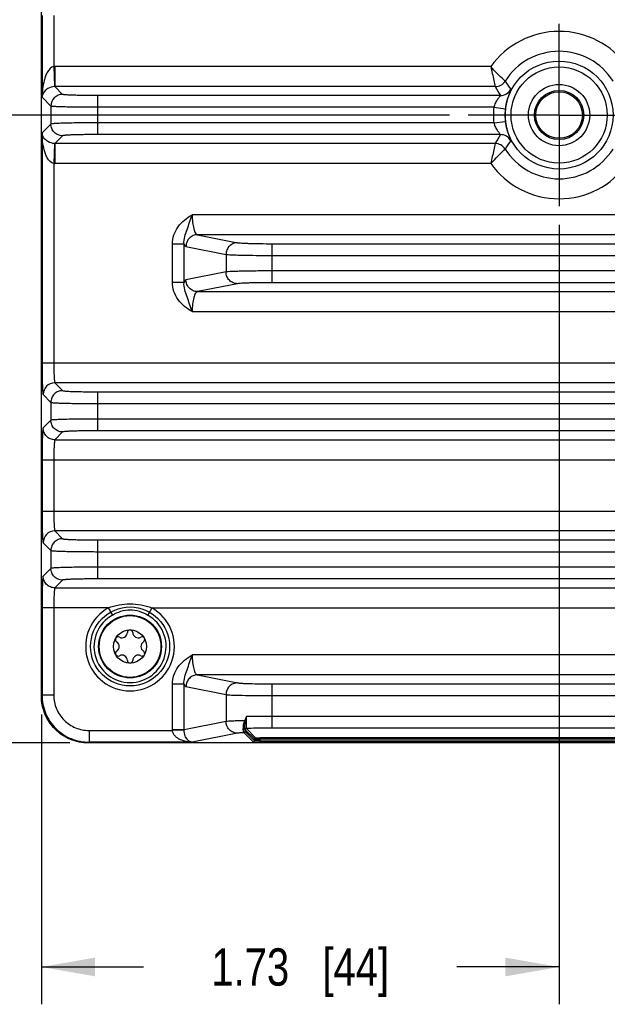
# Model space of a CAD drawing. Header units: inches. Extents: x 0 to 34, y 0 to 22.
# Tile 3 of 137: x 3.5 to 5.5, y 7.6 to 10.9. Entities that reach past the tile are written whole.
import ezdxf

# ---------------------------------------------------------------- set-up
doc = ezdxf.new("R2010")
doc.units = ezdxf.units.IN
doc.header["$LTSCALE"] = 1.87
doc.header["$MEASUREMENT"] = 0
doc.linetypes.add('CENTER', pattern=[0.6, 0.375, -0.075, 0.075, -0.075])
doc.layers.get('0').update_dxf_attribs({"linetype": 'CONTINUOUS'})
for name, color, linetype in [('02___PRT_ALL_AXES', 7, 'CONTINUOUS'), ('COSMETIC', 7, 'CONTINUOUS'), ('DIMENSIONS', 7, 'CONTINUOUS')]:
    doc.layers.add(name, color=color, linetype=linetype)
doc.styles.get("Standard").update_dxf_attribs({"font": 'txt', "width": 0.8})
doc.dimstyles.new('DIMSTYLE_1', dxfattribs={"dimtxt": 0.125, "dimasz": 0.18, "dimexe": 0.125, "dimexo": 0.0625, "dimgap": 0.0625, "dimtad": 0, "dimtih": 1, "dimtoh": 1, "dimzin": 4, "dimdsep": 46, "dimtxsty": 'STANDARD', "dimblk": '_FILLED', "dimblk1": '_FILLED', "dimblk2": '_FILLED', "dimcen": 0.09, "dimadec": 0, "dimazin": 0, "dimtp": 0.001, "dimtm": 0.001, "dimtfac": 1, "dimtofl": 0, "dimtmove": 0, "dimatfit": 3, "dimldrblk": '_FILLED', "dimfxl": 1, "dimtolj": 1, "dimtzin": 4, "dimarcsym": 0})

# ---------------------------------------------------------------- blocks, each defined once
blk = doc.blocks.new('_FILLED')
at = {"color": 0, "linetype": 'BYBLOCK'}
blk.add_solid([(0, 0), (-1, 0.174), (-1, -0.174)], dxfattribs=at)
blk = doc.blocks.new('*D0')
at = {"layer": 'DIMENSIONS', "color": 2, "linetype": 'CONTINUOUS'}
for p, q in [((5.3474, 10.1919), (5.3474, 7.5811)), ((3.6133, 8.5514), (3.6133, 7.5811)), ((3.6133, 7.7061), (3.9554, 7.7061)), ((5.3474, 7.7061), (5.0054, 7.7061))]:
    blk.add_line(p, q, dxfattribs=at)
at = {"layer": 'DIMENSIONS', "color": 2, "linetype": 'CONTINUOUS', "xscale": 0.18, "yscale": 0.18, "zscale": 0.18, "rotation": 180}
blk.add_blockref('_FILLED', (3.6133, 7.7061), dxfattribs=at)
at = {"layer": 'DIMENSIONS', "color": 2, "linetype": 'CONTINUOUS', "xscale": 0.18, "yscale": 0.18, "zscale": 0.18}
blk.add_blockref('_FILLED', (5.3474, 7.7061), dxfattribs=at)
at = {"layer": 'DIMENSIONS', "color": 2, "linetype": 'CONTINUOUS', "insert": (4.4804, 7.7686), "char_height": 0.125, "width": 0.925, "attachment_point": 2, "line_spacing_factor": 0.9}
blk.add_mtext('1.73{\\Ftxt.shx;\\W1.000000;\\H0.125000; }[44]', dxfattribs=at)
blk = doc.blocks.new('*D1')
at = {"layer": 'DIMENSIONS', "color": 2, "linetype": 'CONTINUOUS'}
for p, q in [((4.9799, 10.5594), (2.7379, 10.5594)), ((2.8629, 10.5594), (2.8629, 9.7267)), ((2.8629, 8.4565), (2.8629, 9.4767)), ((3.7082, 8.4565), (2.7379, 8.4565))]:
    blk.add_line(p, q, dxfattribs=at)
at = {"layer": 'DIMENSIONS', "color": 2, "linetype": 'CONTINUOUS', "xscale": 0.18, "yscale": 0.18, "zscale": 0.18}
for p, rotation in [((2.8629, 10.5594), 90), ((2.8629, 8.4565), 270)]:
    blk.add_blockref('_FILLED', p, dxfattribs=dict(at, rotation=rotation))
at = {"layer": 'DIMENSIONS', "color": 2, "linetype": 'CONTINUOUS', "insert": (2.8629, 9.6642), "char_height": 0.125, "width": 1.125, "attachment_point": 2, "line_spacing_factor": 0.9}
blk.add_mtext('2.10{\\Ftxt.shx;\\W1.000000;\\H0.125000; }[53.4]', dxfattribs=at)

msp = doc.modelspace()

# ---------------------------------------------------------------- linework, layer by layer
at = {"color": 7, "linetype": 'CONTINUOUS'}
for p, q in [((3.6134, 9.1942), (3.6134, 12.2797)), ((3.6156, 10.8933), (3.6156, 10.6189)), ((3.655, 10.8933), (3.655, 10.7215)), ((3.655, 10.7215), (3.6572, 10.6546)), ((3.6585, 10.7215), (3.6585, 10.6546)), ((5.1187, 10.7215), (3.6585, 10.7215)), ((3.6845, 10.6286), (3.6585, 10.6546)), ((5.1334, 10.6546), (3.6585, 10.6546)), ((3.6452, 10.5893), (3.6156, 10.6189)), ((3.8026, 10.4941), (3.8026, 10.6247)), ((5.1507, 10.6247), (3.8026, 10.6247)), ((3.6452, 10.5893), (3.6452, 10.5294)), ((5.1288, 10.5853), (3.8026, 10.5853)), ((5.1288, 10.5853), (5.1678, 10.5807)), ((3.6452, 10.5294), (3.6156, 10.4999)), ((5.1288, 10.5334), (3.8026, 10.5334)), ((5.1288, 10.5334), (5.1678, 10.538)), ((3.6156, 10.4999), (3.6156, 9.7294)), ((3.6845, 10.4901), (3.6585, 10.4641)), ((5.1507, 10.4941), (3.8026, 10.4941)), ((3.6572, 10.4641), (3.655, 10.3973)), ((3.6585, 10.4641), (3.6585, 10.3972)), ((5.1334, 10.4641), (3.6585, 10.4641)), ((3.655, 10.3973), (3.655, 9.7294)), ((5.1188, 10.3972), (3.6585, 10.3972)), ((6.5764, 10.2255), (4.1184, 10.2255)), ((4.1365, 10.1586), (4.2706, 10.132)), ((6.5584, 10.1586), (4.1365, 10.1586)), ((4.0523, 9.9991), (4.0523, 10.1275)), ((4.0911, 10.1275), (4.0523, 10.1275)), ((4.0911, 9.9991), (4.0911, 10.1275)), ((4.3869, 9.998), (4.3869, 10.1286)), ((4.3869, 10.1286), (6.308, 10.1286)), ((4.0977, 10.1192), (4.2318, 10.0927)), ((4.2318, 10.0927), (4.2318, 10.0339)), ((4.3869, 10.0893), (6.308, 10.0893)), ((4.2318, 10.0339), (4.0977, 10.0074)), ((6.308, 10.0373), (4.3869, 10.0373)), ((4.0911, 9.9991), (4.0523, 9.9991)), ((4.2706, 9.9946), (4.1365, 9.968)), ((6.308, 9.998), (4.3869, 9.998)), ((4.1365, 9.968), (6.5584, 9.968)), ((4.1184, 9.9011), (6.5765, 9.9012)), ((3.6156, 9.7294), (7.0792, 9.7294)), ((3.6585, 9.6625), (3.6845, 9.6365)), ((7.0363, 9.6625), (3.6585, 9.6625)), ((3.8026, 9.5019), (3.8026, 9.6325)), ((3.8026, 9.6325), (6.8923, 9.6325)), ((3.6192, 9.6232), (3.6452, 9.5972)), ((3.6452, 9.5972), (3.6452, 9.5373)), ((3.8026, 9.5932), (6.8923, 9.5932)), ((3.6452, 9.5373), (3.6192, 9.5113)), ((6.8923, 9.5413), (3.8026, 9.5413)), ((3.6845, 9.498), (3.6585, 9.472)), ((6.8923, 9.5019), (3.8026, 9.5019)), ((3.6585, 9.472), (7.0363, 9.472)), ((3.6156, 9.4051), (3.6156, 9.2333)), ((3.6156, 9.4051), (7.0792, 9.4051)), ((3.655, 9.4051), (3.655, 9.2333)), ((3.6156, 9.2333), (7.0792, 9.2333)), ((3.6133, 8.6139), (3.6133, 9.1942)), ((3.6585, 9.1664), (3.6845, 9.1405)), ((7.0363, 9.1664), (3.6585, 9.1664)), ((3.8026, 9.1365), (6.8923, 9.1365)), ((3.8026, 9.0059), (3.8026, 9.1365)), ((3.6192, 9.1271), (3.6452, 9.1011)), ((3.6452, 9.1011), (3.6452, 9.0412)), ((3.8026, 9.0971), (6.8923, 9.0971)), ((3.6452, 9.0412), (3.6192, 9.0153)), ((6.8923, 9.0452), (3.8026, 9.0452)), ((6.8923, 9.0059), (3.8026, 9.0059)), ((3.6845, 9.0019), (3.6585, 8.9759)), ((3.6585, 8.9759), (7.0363, 8.9759)), ((3.8376, 8.909), (3.6156, 8.909)), ((3.6156, 8.909), (3.6156, 8.6162)), ((3.655, 8.909), (3.655, 8.6162)), ((3.8376, 8.909), (3.8512, 8.8848)), ((3.9833, 8.909), (3.9696, 8.8848)), ((3.9833, 8.909), (6.7116, 8.909)), ((6.5764, 8.7512), (4.1184, 8.7512)), ((4.1365, 8.6843), (4.2706, 8.6577)), ((6.5584, 8.6843), (4.1365, 8.6843)), ((4.0911, 8.6532), (4.0523, 8.6532)), ((4.0523, 8.5005), (4.0523, 8.6532)), ((4.0911, 8.5005), (4.0911, 8.6532)), ((4.0977, 8.645), (4.2318, 8.6184)), ((4.3869, 8.6543), (6.308, 8.6543)), ((4.3869, 8.5062), (4.3869, 8.6543)), ((3.6156, 8.6162), (3.6133, 8.6139)), ((3.655, 8.6162), (3.6156, 8.6162)), ((4.2318, 8.6184), (4.2318, 8.5283)), ((4.3869, 8.615), (6.308, 8.615)), ((4.2975, 8.5307), (4.3003, 8.5448)), ((6.308, 8.5455), (4.3869, 8.5455)), ((4.2318, 8.5283), (4.0911, 8.5005)), ((4.2972, 8.5292), (4.2975, 8.5307)), ((3.773, 8.4982), (4.0524, 8.4982)), ((3.773, 8.4982), (3.773, 8.4589)), ((4.0911, 8.5005), (4.0523, 8.5005)), ((4.0911, 8.4993), (4.0524, 8.4982)), ((4.2706, 8.489), (4.1184, 8.4589)), ((4.3231, 8.46), (4.2924, 8.4907)), ((4.3271, 8.4699), (4.296, 8.5009)), ((4.3271, 8.464), (4.2963, 8.4947)), ((4.331, 8.4738), (4.3, 8.5048)), ((6.308, 8.5062), (4.3869, 8.5062)), ((3.773, 8.4589), (3.7707, 8.4565)), ((6.9242, 8.4565), (3.7707, 8.4565)), ((4.1184, 8.4589), (3.773, 8.4589)), ((4.3271, 8.464), (4.3271, 8.4699)), ((4.3303, 8.4595), (4.3379, 8.4593)), ((4.3467, 8.4632), (4.3355, 8.4633)), ((6.3481, 8.4733), (4.3467, 8.4733)), ((4.3467, 8.4592), (4.3467, 8.4733)), ((6.3481, 8.4693), (4.3467, 8.4693)), ((4.3467, 8.4632), (6.3481, 8.4632)), ((4.3467, 8.4592), (6.3481, 8.4592))]:
    msp.add_line(p, q, dxfattribs=at)
for centre, radius in [((5.3474, 10.5594), 0.1807), ((5.3474, 10.5594), 0.161), ((5.3474, 10.5594), 0.1025), ((5.3474, 10.5594), 0.0824), ((5.3474, 10.5594), 0.0779), ((3.9104, 8.7795), 0.1053), ((3.9104, 8.7795), 0.1033), ((3.9104, 8.7795), 0.0555)]:
    msp.add_circle(centre, radius, dxfattribs=at)
for centre, radius, start, end in [((5.3474, 10.5594), 0.2803, 35.3408, 144.6613), ((5.3474, 10.5594), 0.2135, 32.1736, 147.8263), ((3.6585, 10.6153), 0.1062, 89.9997, 91.9284), ((3.6585, 10.6151), 0.0395, 89.8824, 91.8115), ((5.1334, 10.694), 0.0394, 270.0372, 327.7929), ((5.9756, 11.1193), 0.9619, 208.8896, 210.9489), ((5.7295, 11.0353), 0.6692, 212.7696, 215.6154), ((3.6846, 10.5892), 0.0394, 90.0838, 179.9162), ((5.1507, 10.6641), 0.0394, 270.0406, 331.9594), ((5.3474, 10.5594), 0.2202, 173.2298, 186.7702), ((5.3474, 10.5594), 0.1808, 173.2298, 186.7702), ((5.9526, 10.0126), 0.9353, 149.0216, 151.1394), ((5.1507, 10.4547), 0.0394, 28.0475, 89.9622), ((3.6585, 10.5036), 0.0395, 268.1881, 270.1181), ((5.1334, 10.4247), 0.0394, 32.2071, 89.9631), ((5.7295, 10.0835), 0.6692, 144.3845, 147.2303), ((5.3474, 10.5594), 0.2135, 212.1736, 327.8263), ((3.6585, 10.5036), 0.1064, 268.0698, 269.9999), ((5.3474, 10.5594), 0.2803, 215.3408, 324.6613), ((3.6586, 9.6231), 0.0394, 90.0838, 179.9162), ((3.6586, 9.127), 0.0394, 90.0838, 179.9162), ((3.9104, 8.7795), 0.1486, 119.3655, 60.6345), ((3.9104, 8.7795), 0.1208, 119.3655, 60.6345), ((3.8704, 8.8027), 0.00906, 61.6303, 238.3697), ((3.8833, 8.8266), 0.0181, 241.6303, 358.3697), ((3.9104, 8.8258), 0.00906, 1.6303, 178.3697), ((3.9376, 8.8266), 0.0181, 181.6303, 298.3697), ((3.9505, 8.8027), 0.00906, 301.6303, 118.3697), ((3.8561, 8.7795), 0.0181, 301.6303, 58.3697), ((3.9647, 8.7795), 0.0181, 121.6303, 238.3697), ((3.8704, 8.7564), 0.00906, 121.6303, 298.3697), ((3.8833, 8.7325), 0.0181, 1.6303, 118.3697), ((3.9376, 8.7325), 0.0181, 61.6303, 178.3697), ((3.9505, 8.7564), 0.00906, 241.6303, 58.3697), ((3.9104, 8.7333), 0.00906, 181.6303, 358.3697), ((4.3858, 3.1515), 5.394, 89.9881, 90.9082), ((4.6312, 8.3646), 0.3762, 153.5303, 153.755), ((4.1299, 8.5005), 0.0776, 179.9996, 181.6783), ((4.1288, 8.5002), 0.0377, 179.6583, 181.3851), ((4.2924, 8.4947), 0.00394, 270.0664, 359.9336), ((4.3, 8.5009), 0.00394, 90.0665, 179.9335), ((4.3231, 8.464), 0.00394, 270.0665, 359.9335), ((4.331, 8.4699), 0.00394, 90.0665, 179.9335), ((4.3466, 9.0838), 0.6246, 269.2069, 270.0166)]:
    msp.add_arc(centre, radius, start, end, dxfattribs=at)
for points, knots in [([(3.655, 10.7215), (3.6454, 10.7206), (3.6345, 10.7066), (3.6271, 10.6895), (3.6213, 10.671), (3.617, 10.6475), (3.6157, 10.6284), (3.6156, 10.6188)], [0, 0, 0, 0, 0.25036, 0.376505, 0.501891, 0.751331, 1, 1, 1, 1]), ([(5.1667, 10.673), (5.1653, 10.6744), (5.1487, 10.69), (5.1327, 10.7062), (5.1187, 10.7215)], [0, 0, 0, 0, 0.087243, 1, 1, 1, 1]), ([(5.1187, 10.7215), (5.1221, 10.7061), (5.1268, 10.6838), (5.1319, 10.6615), (5.1334, 10.6546)], [0, 0, 0, 0, 0.690795, 1, 1, 1, 1]), ([(3.6572, 10.6546), (3.6495, 10.6544), (3.6369, 10.6505), (3.6217, 10.6377), (3.6163, 10.626), (3.6156, 10.6189)], [0, 0, 0, 0, 0.390934, 0.635219, 1, 1, 1, 1]), ([(3.8026, 10.6247), (3.7951, 10.6247), (3.7803, 10.6247), (3.7589, 10.6249), (3.739, 10.6253), (3.7215, 10.6258), (3.7087, 10.6263), (3.7001, 10.6267), (3.695, 10.6271), (3.6909, 10.6274), (3.6878, 10.6278), (3.6858, 10.6282), (3.6848, 10.6284), (3.6845, 10.6286)], [0, 0, 0, 0, 0.190637, 0.374308, 0.544185, 0.694096, 0.818526, 0.869736, 0.912964, 0.947829, 0.974033, 0.991386, 1, 1, 1, 1]), ([(5.1507, 10.6247), (5.1508, 10.6246), (5.1505, 10.6241), (5.1501, 10.6235), (5.1492, 10.6223), (5.1475, 10.6202), (5.1448, 10.6168), (5.1413, 10.6121), (5.1376, 10.6065), (5.134, 10.6001), (5.1309, 10.593), (5.1294, 10.5879), (5.1288, 10.5853)], [0, 0, 0, 0, 0.007856, 0.027642, 0.059042, 0.100723, 0.208438, 0.340257, 0.489276, 0.651231, 0.822857, 1, 1, 1, 1]), ([(5.1854, 10.6455), (5.1855, 10.6454), (5.1854, 10.6448), (5.1852, 10.6439), (5.1846, 10.6424), (5.1835, 10.6394), (5.1815, 10.6344), (5.1788, 10.627), (5.1756, 10.6177), (5.1725, 10.6067), (5.1697, 10.5941), (5.1684, 10.5853), (5.1678, 10.5807)], [0, 0, 0, 0, 0.007081, 0.022232, 0.045685, 0.077346, 0.164702, 0.28278, 0.429425, 0.601607, 0.794647, 1, 1, 1, 1]), ([(3.8026, 10.5853), (3.7926, 10.5853), (3.7729, 10.5854), (3.7443, 10.5856), (3.7178, 10.5859), (3.6945, 10.5864), (3.6774, 10.5869), (3.6659, 10.5874), (3.6591, 10.5877), (3.6537, 10.5881), (3.6496, 10.5884), (3.6469, 10.5888), (3.6455, 10.589), (3.6452, 10.5893)], [0, 0, 0, 0, 0.190755, 0.374541, 0.544522, 0.69452, 0.819009, 0.870232, 0.913453, 0.948288, 0.974431, 0.991668, 1, 1, 1, 1]), ([(3.8026, 10.5334), (3.7926, 10.5334), (3.7729, 10.5334), (3.7443, 10.5331), (3.7178, 10.5328), (3.6945, 10.5323), (3.6774, 10.5318), (3.6659, 10.5313), (3.6591, 10.531), (3.6537, 10.5306), (3.6496, 10.5303), (3.6469, 10.5299), (3.6455, 10.5297), (3.6452, 10.5294)], [0, 0, 0, 0, 0.190755, 0.374541, 0.544522, 0.69452, 0.819009, 0.870232, 0.913453, 0.948287, 0.974431, 0.991668, 1, 1, 1, 1]), ([(3.6845, 10.4901), (3.6794, 10.4901), (3.6691, 10.4921), (3.656, 10.5009), (3.6472, 10.514), (3.6452, 10.5243), (3.6452, 10.5294)], [0, 0, 0, 0, 0.249959, 0.5, 0.750041, 1, 1, 1, 1]), ([(5.1288, 10.5334), (5.1294, 10.5308), (5.1309, 10.5257), (5.134, 10.5186), (5.1376, 10.5122), (5.1413, 10.5066), (5.1448, 10.5019), (5.1475, 10.4985), (5.1492, 10.4965), (5.1501, 10.4953), (5.1505, 10.4947), (5.1508, 10.4941), (5.1507, 10.4941)], [0, 0, 0, 0, 0.177144, 0.348764, 0.510721, 0.659743, 0.791551, 0.89929, 0.940976, 0.972367, 0.992142, 1, 1, 1, 1]), ([(5.1678, 10.538), (5.1684, 10.5335), (5.1697, 10.5246), (5.1725, 10.5121), (5.1756, 10.501), (5.1788, 10.4917), (5.1815, 10.4843), (5.1835, 10.4793), (5.1846, 10.4763), (5.1852, 10.4748), (5.1854, 10.4739), (5.1855, 10.4733), (5.1854, 10.4732)], [0, 0, 0, 0, 0.205344, 0.398378, 0.570568, 0.717207, 0.835266, 0.92264, 0.954314, 0.977767, 0.992915, 1, 1, 1, 1]), ([(3.655, 10.3973), (3.6454, 10.3981), (3.6345, 10.4121), (3.6271, 10.4292), (3.6213, 10.4477), (3.617, 10.4712), (3.6157, 10.4903), (3.6156, 10.4999)], [0, 0, 0, 0, 0.249859, 0.376053, 0.501519, 0.751142, 1, 1, 1, 1]), ([(3.6572, 10.4641), (3.6495, 10.4644), (3.6369, 10.4682), (3.6217, 10.481), (3.6163, 10.4927), (3.6156, 10.4999)], [0, 0, 0, 0, 0.390235, 0.6349, 1, 1, 1, 1]), ([(3.8026, 10.4941), (3.7951, 10.4941), (3.7803, 10.494), (3.7589, 10.4938), (3.739, 10.4934), (3.7215, 10.493), (3.7087, 10.4925), (3.7001, 10.492), (3.695, 10.4917), (3.6909, 10.4913), (3.6878, 10.491), (3.6858, 10.4906), (3.6848, 10.4903), (3.6845, 10.4901)], [0, 0, 0, 0, 0.190637, 0.374308, 0.544185, 0.694096, 0.818525, 0.869734, 0.912962, 0.947828, 0.974033, 0.991387, 1, 1, 1, 1]), ([(5.1334, 10.4641), (5.1319, 10.4572), (5.1268, 10.435), (5.1221, 10.4126), (5.1187, 10.3972)], [0, 0, 0, 0, 0.309202, 1, 1, 1, 1]), ([(5.1187, 10.3972), (5.1244, 10.4035), (5.1401, 10.4199), (5.1563, 10.4359), (5.1667, 10.4457)], [0, 0, 0, 0, 0.37181, 1, 1, 1, 1]), ([(4.0523, 10.1275), (4.0523, 10.1378), (4.0559, 10.1585), (4.0706, 10.1862), (4.0923, 10.2087), (4.1095, 10.2202), (4.1184, 10.2255)], [0, 0, 0, 0, 0.24992, 0.499775, 0.749753, 1, 1, 1, 1]), ([(4.0911, 10.1275), (4.0902, 10.1441), (4.0989, 10.1687), (4.1101, 10.2005), (4.1155, 10.2171), (4.1184, 10.2255)], [0, 0, 0, 0, 0.48884, 0.738204, 1, 1, 1, 1]), ([(4.1184, 10.2255), (4.1184, 10.2169), (4.1192, 10.2011), (4.1223, 10.1827), (4.1262, 10.1707), (4.1295, 10.1636), (4.1336, 10.1589), (4.1365, 10.1586)], [0, 0, 0, 0, 0.35582, 0.659901, 0.780571, 0.876839, 1, 1, 1, 1]), ([(4.1365, 10.1586), (4.1315, 10.1585), (4.1213, 10.1564), (4.1084, 10.1476), (4.0998, 10.1346), (4.0977, 10.1243), (4.0977, 10.1192)], [0, 0, 0, 0, 0.248106, 0.497614, 0.748516, 1, 1, 1, 1]), ([(4.0911, 10.1275), (4.092, 10.1254), (4.0935, 10.1222), (4.0964, 10.1195), (4.0977, 10.1192)], [0, 0, 0, 0, 0.617203, 1, 1, 1, 1]), ([(4.2706, 10.132), (4.2655, 10.132), (4.2554, 10.1299), (4.2425, 10.1211), (4.2339, 10.1081), (4.2318, 10.0978), (4.2318, 10.0927)], [0, 0, 0, 0, 0.248106, 0.497614, 0.748516, 1, 1, 1, 1]), ([(4.2706, 10.132), (4.2723, 10.1317), (4.277, 10.1312), (4.2856, 10.1306), (4.2973, 10.13), (4.3179, 10.1293), (4.3481, 10.1288), (4.3734, 10.1286), (4.3869, 10.1286)], [0, 0, 0, 0, 0.046138, 0.121067, 0.222594, 0.347697, 0.6529, 1, 1, 1, 1]), ([(4.2318, 10.0927), (4.2342, 10.0923), (4.2404, 10.0918), (4.2519, 10.0912), (4.2675, 10.0907), (4.295, 10.09), (4.3352, 10.0894), (4.3689, 10.0893), (4.3869, 10.0893)], [0, 0, 0, 0, 0.045995, 0.120875, 0.222395, 0.347522, 0.652804, 1, 1, 1, 1]), ([(4.3869, 10.0373), (4.3689, 10.0373), (4.3352, 10.0372), (4.295, 10.0366), (4.2675, 10.0359), (4.2519, 10.0354), (4.2404, 10.0348), (4.2342, 10.0343), (4.2318, 10.0339)], [0, 0, 0, 0, 0.347196, 0.652478, 0.777605, 0.879125, 0.954005, 1, 1, 1, 1]), ([(4.2706, 9.9946), (4.2655, 9.9946), (4.2554, 9.9967), (4.2425, 10.0055), (4.2339, 10.0186), (4.2318, 10.0288), (4.2318, 10.0339)], [0, 0, 0, 0, 0.248106, 0.497614, 0.748516, 1, 1, 1, 1]), ([(4.1184, 9.9011), (4.1095, 9.9064), (4.0923, 9.9179), (4.0706, 9.9404), (4.0559, 9.9681), (4.0523, 9.9888), (4.0523, 9.9991)], [0, 0, 0, 0, 0.250246, 0.500221, 0.750073, 1, 1, 1, 1]), ([(4.1184, 9.9011), (4.1155, 9.9095), (4.1101, 9.9261), (4.0989, 9.9579), (4.0902, 9.9825), (4.0911, 9.9991)], [0, 0, 0, 0, 0.261794, 0.511159, 1, 1, 1, 1]), ([(4.0977, 10.0074), (4.0964, 10.0071), (4.0935, 10.0044), (4.092, 10.0012), (4.0911, 9.9991)], [0, 0, 0, 0, 0.382791, 1, 1, 1, 1]), ([(4.1365, 9.968), (4.1315, 9.9681), (4.1213, 9.9702), (4.1084, 9.979), (4.0998, 9.992), (4.0977, 10.0023), (4.0977, 10.0074)], [0, 0, 0, 0, 0.248106, 0.497614, 0.748516, 1, 1, 1, 1]), ([(4.3869, 9.998), (4.3734, 9.998), (4.3481, 9.9979), (4.3179, 9.9973), (4.2973, 9.9966), (4.2856, 9.996), (4.277, 9.9954), (4.2723, 9.9949), (4.2706, 9.9946)], [0, 0, 0, 0, 0.3471, 0.652303, 0.777406, 0.878933, 0.953862, 1, 1, 1, 1]), ([(4.1365, 9.968), (4.1336, 9.9677), (4.1295, 9.963), (4.1262, 9.9559), (4.1223, 9.9439), (4.1192, 9.9255), (4.1184, 9.9097), (4.1184, 9.9011)], [0, 0, 0, 0, 0.123122, 0.219375, 0.340056, 0.6442, 1, 1, 1, 1]), ([(3.6156, 9.7294), (3.6156, 9.7226), (3.6157, 9.7094), (3.6159, 9.6901), (3.6162, 9.6722), (3.6166, 9.6564), (3.6171, 9.6449), (3.6175, 9.6372), (3.6178, 9.6326), (3.6181, 9.6289), (3.6184, 9.6261), (3.6188, 9.6243), (3.619, 9.6234), (3.6192, 9.6232)], [0, 0, 0, 0, 0.190592, 0.374317, 0.544173, 0.694092, 0.818517, 0.869726, 0.912949, 0.947826, 0.97403, 0.991391, 1, 1, 1, 1]), ([(3.655, 9.7294), (3.655, 9.721), (3.6551, 9.7089), (3.6555, 9.6934), (3.6559, 9.6834), (3.6565, 9.6752), (3.657, 9.6696), (3.6575, 9.6661), (3.6578, 9.6644), (3.6581, 9.6632), (3.6584, 9.6626), (3.6585, 9.6625)], [0, 0, 0, 0, 0.37356, 0.543066, 0.692687, 0.816924, 0.911333, 0.946304, 0.972719, 0.990489, 1, 1, 1, 1]), ([(3.6845, 9.6365), (3.6794, 9.6365), (3.6691, 9.6345), (3.656, 9.6257), (3.6472, 9.6126), (3.6452, 9.6023), (3.6452, 9.5972)], [0, 0, 0, 0, 0.249959, 0.5, 0.750041, 1, 1, 1, 1]), ([(3.6845, 9.6365), (3.6848, 9.6363), (3.6858, 9.636), (3.6878, 9.6357), (3.6909, 9.6353), (3.695, 9.6349), (3.7001, 9.6346), (3.7087, 9.6341), (3.7215, 9.6336), (3.739, 9.6332), (3.7589, 9.6328), (3.7803, 9.6326), (3.7951, 9.6325), (3.8026, 9.6325)], [0, 0, 0, 0, 0.008613, 0.025967, 0.052172, 0.087038, 0.130266, 0.181475, 0.305904, 0.455815, 0.625692, 0.809363, 1, 1, 1, 1]), ([(3.6452, 9.5972), (3.6455, 9.5969), (3.6469, 9.5967), (3.6496, 9.5963), (3.6537, 9.596), (3.6591, 9.5956), (3.6659, 9.5953), (3.6774, 9.5948), (3.6945, 9.5943), (3.7178, 9.5938), (3.7443, 9.5935), (3.7729, 9.5932), (3.7926, 9.5932), (3.8026, 9.5932)], [0, 0, 0, 0, 0.008332, 0.025569, 0.051713, 0.086547, 0.129768, 0.180991, 0.30548, 0.455478, 0.625459, 0.809245, 1, 1, 1, 1]), ([(3.8026, 9.5413), (3.7926, 9.5413), (3.7729, 9.5412), (3.7443, 9.541), (3.7178, 9.5407), (3.6945, 9.5402), (3.6774, 9.5397), (3.6659, 9.5392), (3.6591, 9.5389), (3.6537, 9.5385), (3.6496, 9.5382), (3.6469, 9.5378), (3.6455, 9.5376), (3.6452, 9.5373)], [0, 0, 0, 0, 0.190755, 0.374541, 0.544522, 0.69452, 0.819009, 0.870232, 0.913453, 0.948287, 0.974431, 0.991668, 1, 1, 1, 1]), ([(3.6845, 9.498), (3.6794, 9.498), (3.6691, 9.5), (3.656, 9.5088), (3.6472, 9.5218), (3.6452, 9.5322), (3.6452, 9.5373)], [0, 0, 0, 0, 0.249959, 0.5, 0.750041, 1, 1, 1, 1]), ([(3.6192, 9.5113), (3.619, 9.5111), (3.6188, 9.5101), (3.6184, 9.5084), (3.6181, 9.5056), (3.6178, 9.5019), (3.6175, 9.4973), (3.6171, 9.4896), (3.6166, 9.478), (3.6162, 9.4623), (3.6159, 9.4444), (3.6157, 9.4251), (3.6156, 9.4118), (3.6156, 9.4051)], [0, 0, 0, 0, 0.008609, 0.02597, 0.052174, 0.087051, 0.130274, 0.181483, 0.305908, 0.455827, 0.625683, 0.809408, 1, 1, 1, 1]), ([(3.6585, 9.472), (3.6534, 9.472), (3.6431, 9.474), (3.63, 9.4828), (3.6213, 9.4959), (3.6192, 9.5062), (3.6192, 9.5113)], [0, 0, 0, 0, 0.249959, 0.5, 0.750041, 1, 1, 1, 1]), ([(3.8026, 9.5019), (3.7951, 9.5019), (3.7803, 9.5019), (3.7589, 9.5017), (3.739, 9.5013), (3.7215, 9.5008), (3.7087, 9.5003), (3.7001, 9.4999), (3.695, 9.4995), (3.6909, 9.4992), (3.6878, 9.4988), (3.6858, 9.4984), (3.6848, 9.4982), (3.6845, 9.498)], [0, 0, 0, 0, 0.190637, 0.374308, 0.544185, 0.694096, 0.818525, 0.869734, 0.912962, 0.947828, 0.974033, 0.991387, 1, 1, 1, 1]), ([(3.6585, 9.472), (3.6584, 9.4719), (3.6581, 9.4713), (3.6578, 9.4701), (3.6575, 9.4684), (3.657, 9.4649), (3.6565, 9.4593), (3.6559, 9.451), (3.6555, 9.4411), (3.6551, 9.4256), (3.655, 9.4134), (3.655, 9.4051)], [0, 0, 0, 0, 0.009511, 0.027281, 0.053695, 0.088667, 0.183075, 0.307312, 0.456934, 0.62644, 1, 1, 1, 1]), ([(3.6156, 9.2333), (3.6156, 9.2266), (3.6157, 9.2133), (3.6159, 9.194), (3.6162, 9.1761), (3.6166, 9.1604), (3.6171, 9.1488), (3.6175, 9.1411), (3.6178, 9.1365), (3.6181, 9.1328), (3.6184, 9.13), (3.6188, 9.1283), (3.619, 9.1273), (3.6192, 9.1271)], [0, 0, 0, 0, 0.190592, 0.374317, 0.544173, 0.694092, 0.818517, 0.869726, 0.912949, 0.947826, 0.97403, 0.991391, 1, 1, 1, 1]), ([(3.655, 9.2333), (3.655, 9.225), (3.6551, 9.2128), (3.6555, 9.1973), (3.6559, 9.1874), (3.6565, 9.1792), (3.657, 9.1735), (3.6575, 9.17), (3.6578, 9.1683), (3.6581, 9.1672), (3.6584, 9.1666), (3.6585, 9.1664)], [0, 0, 0, 0, 0.37356, 0.543066, 0.692687, 0.816924, 0.911333, 0.946304, 0.972719, 0.990489, 1, 1, 1, 1]), ([(3.6845, 9.1405), (3.6794, 9.1405), (3.6691, 9.1384), (3.656, 9.1296), (3.6472, 9.1166), (3.6452, 9.1062), (3.6452, 9.1011)], [0, 0, 0, 0, 0.249959, 0.5, 0.750041, 1, 1, 1, 1]), ([(3.6845, 9.1405), (3.6848, 9.1402), (3.6858, 9.14), (3.6878, 9.1396), (3.6909, 9.1392), (3.695, 9.1389), (3.7001, 9.1385), (3.7087, 9.1381), (3.7215, 9.1376), (3.739, 9.1371), (3.7589, 9.1367), (3.7803, 9.1365), (3.7951, 9.1365), (3.8026, 9.1365)], [0, 0, 0, 0, 0.008613, 0.025967, 0.052172, 0.087038, 0.130266, 0.181475, 0.305904, 0.455815, 0.625692, 0.809363, 1, 1, 1, 1]), ([(3.6452, 9.1011), (3.6455, 9.1009), (3.6469, 9.1007), (3.6496, 9.1002), (3.6537, 9.0999), (3.6591, 9.0995), (3.6659, 9.0992), (3.6774, 9.0987), (3.6945, 9.0982), (3.7178, 9.0978), (3.7443, 9.0974), (3.7729, 9.0972), (3.7926, 9.0971), (3.8026, 9.0971)], [0, 0, 0, 0, 0.008332, 0.025569, 0.051713, 0.086547, 0.129768, 0.180991, 0.30548, 0.455478, 0.625459, 0.809245, 1, 1, 1, 1]), ([(3.8026, 9.0452), (3.7926, 9.0452), (3.7729, 9.0452), (3.7443, 9.045), (3.7178, 9.0446), (3.6945, 9.0441), (3.6774, 9.0436), (3.6659, 9.0432), (3.6591, 9.0428), (3.6537, 9.0424), (3.6496, 9.0421), (3.6469, 9.0417), (3.6455, 9.0415), (3.6452, 9.0412)], [0, 0, 0, 0, 0.190755, 0.374541, 0.544522, 0.69452, 0.819009, 0.870232, 0.913453, 0.948287, 0.974431, 0.991668, 1, 1, 1, 1]), ([(3.6845, 9.0019), (3.6794, 9.0019), (3.6691, 9.004), (3.656, 9.0127), (3.6472, 9.0258), (3.6452, 9.0361), (3.6452, 9.0412)], [0, 0, 0, 0, 0.249959, 0.5, 0.750041, 1, 1, 1, 1]), ([(3.6192, 9.0153), (3.619, 9.015), (3.6188, 9.0141), (3.6184, 9.0123), (3.6181, 9.0095), (3.6178, 9.0058), (3.6175, 9.0013), (3.6171, 8.9935), (3.6166, 8.982), (3.6162, 8.9662), (3.6159, 8.9484), (3.6157, 8.9291), (3.6156, 8.9158), (3.6156, 8.909)], [0, 0, 0, 0, 0.008609, 0.02597, 0.052174, 0.087051, 0.130274, 0.181483, 0.305908, 0.455827, 0.625683, 0.809408, 1, 1, 1, 1]), ([(3.6585, 8.9759), (3.6534, 8.9759), (3.6431, 8.978), (3.63, 8.9867), (3.6213, 8.9998), (3.6192, 9.0101), (3.6192, 9.0153)], [0, 0, 0, 0, 0.249959, 0.5, 0.750041, 1, 1, 1, 1]), ([(3.8026, 9.0059), (3.7951, 9.0059), (3.7803, 9.0058), (3.7589, 9.0056), (3.739, 9.0053), (3.7215, 9.0048), (3.7087, 9.0043), (3.7001, 9.0038), (3.695, 9.0035), (3.6909, 9.0031), (3.6878, 9.0028), (3.6858, 9.0024), (3.6848, 9.0021), (3.6845, 9.0019)], [0, 0, 0, 0, 0.190637, 0.374308, 0.544185, 0.694096, 0.818525, 0.869734, 0.912962, 0.947828, 0.974033, 0.991387, 1, 1, 1, 1]), ([(3.6585, 8.9759), (3.6584, 8.9758), (3.6581, 8.9752), (3.6578, 8.9741), (3.6575, 8.9723), (3.657, 8.9689), (3.6565, 8.9632), (3.6559, 8.955), (3.6555, 8.945), (3.6551, 8.9295), (3.655, 8.9174), (3.655, 8.909)], [0, 0, 0, 0, 0.009511, 0.027281, 0.053695, 0.088667, 0.183075, 0.307312, 0.456934, 0.62644, 1, 1, 1, 1]), ([(3.8376, 8.909), (3.8608, 8.9173), (3.9104, 8.9275), (3.96, 8.9173), (3.9833, 8.909)], [0, 0, 0, 0, 0.500009, 1, 1, 1, 1]), ([(3.8512, 8.8848), (3.8603, 8.8899), (3.8792, 8.8988), (3.9104, 8.9042), (3.9417, 8.8988), (3.9606, 8.8899), (3.9696, 8.8848)], [0, 0, 0, 0, 0.250215, 0.50002, 0.749802, 1, 1, 1, 1]), ([(4.0523, 8.6532), (4.0523, 8.6635), (4.0559, 8.6842), (4.0706, 8.7119), (4.0923, 8.7345), (4.1095, 8.7459), (4.1184, 8.7512)], [0, 0, 0, 0, 0.249874, 0.499723, 0.749719, 1, 1, 1, 1]), ([(4.0911, 8.6532), (4.0902, 8.6698), (4.0989, 8.6944), (4.1101, 8.7262), (4.1155, 8.7428), (4.1184, 8.7512)], [0, 0, 0, 0, 0.488835, 0.738209, 1, 1, 1, 1]), ([(4.1184, 8.7512), (4.1184, 8.7427), (4.1192, 8.7269), (4.1223, 8.7084), (4.1262, 8.6965), (4.1295, 8.6893), (4.1336, 8.6847), (4.1365, 8.6843)], [0, 0, 0, 0, 0.355667, 0.65978, 0.780497, 0.876803, 1, 1, 1, 1]), ([(4.1365, 8.6843), (4.1315, 8.6843), (4.1213, 8.6822), (4.1084, 8.6734), (4.0998, 8.6603), (4.0977, 8.6501), (4.0977, 8.645)], [0, 0, 0, 0, 0.248106, 0.497614, 0.748516, 1, 1, 1, 1]), ([(4.0911, 8.6532), (4.092, 8.6512), (4.0935, 8.6479), (4.0964, 8.6452), (4.0977, 8.645)], [0, 0, 0, 0, 0.617138, 1, 1, 1, 1]), ([(4.2706, 8.6577), (4.2655, 8.6577), (4.2554, 8.6556), (4.2425, 8.6468), (4.2339, 8.6338), (4.2318, 8.6235), (4.2318, 8.6184)], [0, 0, 0, 0, 0.248106, 0.497614, 0.748516, 1, 1, 1, 1]), ([(4.2706, 8.6577), (4.2723, 8.6574), (4.277, 8.6569), (4.2856, 8.6563), (4.2973, 8.6557), (4.3179, 8.655), (4.3481, 8.6545), (4.3734, 8.6543), (4.3869, 8.6543)], [0, 0, 0, 0, 0.046138, 0.121067, 0.222594, 0.347697, 0.6529, 1, 1, 1, 1]), ([(3.7707, 8.4565), (3.7502, 8.4565), (3.7088, 8.4647), (3.6565, 8.4997), (3.6215, 8.552), (3.6133, 8.5934), (3.6133, 8.6139)], [0, 0, 0, 0, 0.250008, 0.5, 0.749992, 1, 1, 1, 1]), ([(3.6156, 8.6162), (3.6156, 8.5958), (3.6238, 8.5544), (3.6588, 8.5021), (3.7112, 8.4671), (3.7525, 8.4589), (3.773, 8.4589)], [0, 0, 0, 0, 0.250005, 0.5, 0.749995, 1, 1, 1, 1]), ([(3.655, 8.6162), (3.655, 8.6009), (3.6611, 8.5698), (3.6874, 8.5306), (3.7266, 8.5043), (3.7577, 8.4982), (3.773, 8.4982)], [0, 0, 0, 0, 0.250005, 0.499999, 0.749994, 1, 1, 1, 1]), ([(4.2318, 8.6184), (4.2342, 8.618), (4.2404, 8.6176), (4.2519, 8.6169), (4.2675, 8.6164), (4.295, 8.6157), (4.3352, 8.6151), (4.3689, 8.615), (4.3869, 8.615)], [0, 0, 0, 0, 0.045995, 0.120875, 0.222395, 0.347522, 0.652804, 1, 1, 1, 1]), ([(4.3, 8.5048), (4.3001, 8.5051), (4.3001, 8.506), (4.3002, 8.5079), (4.3002, 8.511), (4.3002, 8.5154), (4.3003, 8.5212), (4.3003, 8.5312), (4.3003, 8.5392), (4.3003, 8.5448)], [0, 0, 0, 0, 0.019758, 0.065889, 0.142446, 0.252593, 0.397664, 0.575772, 1, 1, 1, 1]), ([(4.2938, 8.5309), (4.2863, 8.5308), (4.2728, 8.5305), (4.2548, 8.5299), (4.2416, 8.5292), (4.2345, 8.5287), (4.2318, 8.5283)], [0, 0, 0, 0, 0.36126, 0.654917, 0.870383, 1, 1, 1, 1]), ([(4.2706, 8.489), (4.2655, 8.489), (4.2554, 8.4911), (4.2425, 8.4999), (4.2339, 8.513), (4.2318, 8.5232), (4.2318, 8.5283)], [0, 0, 0, 0, 0.248106, 0.497614, 0.748516, 1, 1, 1, 1]), ([(4.2938, 8.5309), (4.2918, 8.5264), (4.2894, 8.5176), (4.2889, 8.5084), (4.2893, 8.5043)], [0, 0, 0, 0, 0.543686, 1, 1, 1, 1]), ([(4.2951, 8.507), (4.2949, 8.5102), (4.2952, 8.5177), (4.2963, 8.5251), (4.2972, 8.5292)], [0, 0, 0, 0, 0.436883, 1, 1, 1, 1]), ([(4.1184, 8.4589), (4.1118, 8.459), (4.0984, 8.4604), (4.0823, 8.4655), (4.0702, 8.4719), (4.0618, 8.4785), (4.0549, 8.4871), (4.0526, 8.4944), (4.0524, 8.4982)], [0, 0, 0, 0, 0.239247, 0.481636, 0.605477, 0.732226, 0.863497, 1, 1, 1, 1]), ([(4.1184, 8.4589), (4.1156, 8.4591), (4.1094, 8.4611), (4.101, 8.4683), (4.0935, 8.4813), (4.0913, 8.4926), (4.0911, 8.4993)], [0, 0, 0, 0, 0.162372, 0.356735, 0.618011, 1, 1, 1, 1]), ([(4.2924, 8.4907), (4.2878, 8.4905), (4.2805, 8.4901), (4.2732, 8.4895), (4.2706, 8.489)], [0, 0, 0, 0, 0.634751, 1, 1, 1, 1]), ([(4.2893, 8.5043), (4.2904, 8.5038), (4.2931, 8.5038), (4.2951, 8.5059), (4.2951, 8.507)], [0, 0, 0, 0, 0.545484, 1, 1, 1, 1]), ([(4.2924, 8.4907), (4.292, 8.4909), (4.2912, 8.4921), (4.2905, 8.4947), (4.2898, 8.4989), (4.2894, 8.5023), (4.2893, 8.5043)], [0, 0, 0, 0, 0.094515, 0.278041, 0.575383, 1, 1, 1, 1]), ([(4.2963, 8.4947), (4.2961, 8.4949), (4.2959, 8.496), (4.2956, 8.4982), (4.2953, 8.5021), (4.2952, 8.5051), (4.2951, 8.5069)], [0, 0, 0, 0, 0.077642, 0.256604, 0.55862, 1, 1, 1, 1]), ([(4.296, 8.5009), (4.2959, 8.501), (4.2957, 8.5016), (4.2955, 8.5028), (4.2953, 8.5046), (4.2952, 8.5061), (4.2951, 8.5069)], [0, 0, 0, 0, 0.094475, 0.284558, 0.583171, 1, 1, 1, 1]), ([(4.3869, 8.5062), (4.3788, 8.5062), (4.3498, 8.5061), (4.3208, 8.5056), (4.3, 8.5048)], [0, 0, 0, 0, 0.278899, 1, 1, 1, 1]), ([(4.3231, 8.46), (4.3233, 8.4599), (4.3241, 8.4599), (4.3254, 8.4596), (4.3276, 8.4596), (4.3293, 8.4595), (4.3303, 8.4595)], [0, 0, 0, 0, 0.08472, 0.284324, 0.593364, 1, 1, 1, 1]), ([(4.3271, 8.4699), (4.3272, 8.4698), (4.3278, 8.4698), (4.329, 8.4696), (4.3308, 8.4696), (4.3343, 8.4694), (4.3397, 8.4694), (4.3443, 8.4693), (4.3467, 8.4693)], [0, 0, 0, 0, 0.025544, 0.086498, 0.1809, 0.305359, 0.625365, 1, 1, 1, 1]), ([(4.3355, 8.4633), (4.3343, 8.4633), (4.3323, 8.4634), (4.3297, 8.4635), (4.3282, 8.4638), (4.3272, 8.4638), (4.3271, 8.464)], [0, 0, 0, 0, 0.403524, 0.714332, 0.916231, 1, 1, 1, 1]), ([(4.331, 8.4738), (4.3311, 8.4737), (4.3316, 8.4737), (4.3325, 8.4736), (4.334, 8.4735), (4.3368, 8.4734), (4.3411, 8.4733), (4.3448, 8.4733), (4.3467, 8.4733)], [0, 0, 0, 0, 0.025833, 0.086861, 0.181262, 0.305679, 0.625539, 1, 1, 1, 1])]:
    msp.add_open_spline(points, degree=3, knots=knots, dxfattribs=at)
for points in [[(4.3003, 8.5448), (4.2985, 8.5406), (4.2965, 8.5364), (4.2944, 8.5323)], [(4.2972, 8.5292), (4.296, 8.5296), (4.2948, 8.5302), (4.2938, 8.5309)]]:
    msp.add_open_spline(points, degree=3, dxfattribs=at)
at = {"layer": '02___PRT_ALL_AXES', "color": 7, "linetype": 'CENTER'}
for q in [(5.3474, 10.8644), (5.0424, 10.5594), (5.6524, 10.5594), (5.3474, 10.2544)]:
    msp.add_line((5.3474, 10.5594), q, dxfattribs=at)
at = {"layer": 'COSMETIC', "color": 7, "linetype": 'CONTINUOUS'}
msp.add_circle((3.9104, 8.7795), 0.1323, dxfattribs=at)

# ---------------------------------------------------------------- dimensions: what is measured, and where the dimension line sits
at = {"layer": 'DIMENSIONS', "color": 2, "linetype": 'CONTINUOUS'}
for base, p1, p2, angle, picture, middle in [((2.8629, 8.4565), (5.0424, 10.5594), (3.7707, 8.4565), 270, '*D1', (2.8629, 9.6017)), ((3.6133, 7.7061), (5.3474, 10.2544), (3.6133, 8.6139), 180, '*D0', (4.4804, 7.7061))]:
    dim = msp.add_linear_dim(base=base, p1=p1, p2=p2, angle=angle, dimstyle='DIMSTYLE_1', dxfattribs=at)
    dim.commit()
    dim.dimension.update_dxf_attribs({"geometry": picture, "text_midpoint": middle, "dimtype": 160})

doc.saveas('drawing.dxf')
